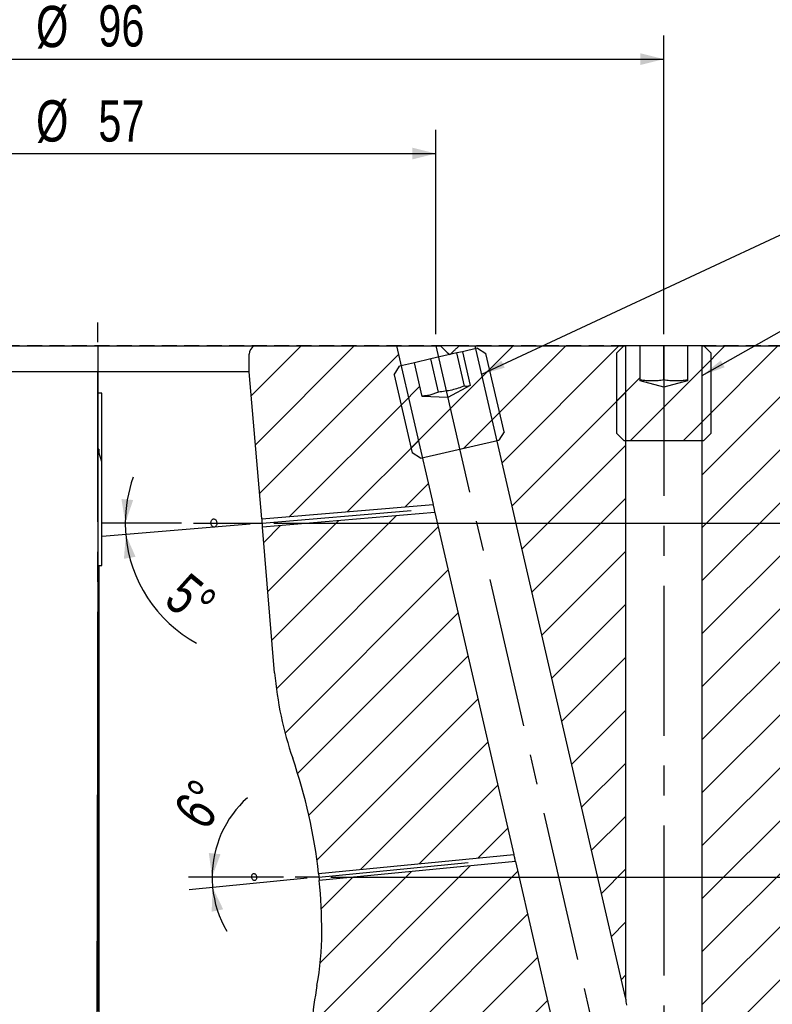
# Model space of a CAD drawing. Header units: millimetres. Extents: x 8 to 862, y 8 to 585.
# Tile 55 of 84: x 348 to 411, y 374 to 457. Entities that reach past the tile are written whole.
import ezdxf

# ---------------------------------------------------------------- set-up
doc = ezdxf.new("R2010")
doc.units = ezdxf.units.MM
doc.linetypes.add('CENTERX2', pattern=[20.319999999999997, 12.7, -2.54, 2.54, -2.54])
doc.linetypes.add('HIDDEN', pattern=[1.905, 1.27, -0.635])
for name, color, linetype in [('CENTERLINE', 4, 'CENTERX2'), ('DIMENSIONS', 2, 'Continuous'), ('HATCH', 3, 'Continuous'), ('HIDDEN', 3, 'HIDDEN'), ('TEXT', 2, 'Continuous')]:
    doc.layers.add(name, color=color, linetype=linetype)
doc.layers.add('OUTLINE', color=7, linetype='Continuous', lineweight=25)
doc.styles.add('SLDTEXTSTYLE0', font='TXT', dxfattribs={"width": 0.75})
doc.dimstyles.new('SLDDIMSTYLE1', dxfattribs={"dimtxt": 3.5, "dimasz": 2, "dimexe": 0, "dimexo": 0.0625, "dimgap": 0.875, "dimtad": 1, "dimdec": 0, "dimrnd": 1e-09, "dimzin": 12, "dimdsep": 46, "dimtxsty": 'SLDTEXTSTYLE0', "dimsah": 1, "dimcen": 0.09, "dimadec": 0, "dimazin": 3, "dimtfac": 1, "dimtdec": 0, "dimtofl": 0, "dimtmove": 0, "dimatfit": 3, "dimfxl": 0, "dimfrac": 2, "dimtolj": 1, "dimtzin": 12, "dimarcsym": 0})
doc.dimstyles.new('SLDDIMSTYLE10', dxfattribs={"dimtxt": 3.5, "dimasz": 2, "dimexe": 0, "dimexo": 0.0625, "dimgap": 0.875, "dimtad": 1, "dimdec": 4, "dimzin": 12, "dimdsep": 46, "dimtxsty": 'SLDTEXTSTYLE0', "dimsah": 1, "dimcen": 0.09, "dimadec": 0, "dimazin": 3, "dimtfac": 1, "dimtdec": 0, "dimtofl": 0, "dimtmove": 0, "dimatfit": 3, "dimfxl": 0, "dimfrac": 2, "dimtolj": 1, "dimtzin": 12, "dimarcsym": 0})
doc.dimstyles.new('SLDDIMSTYLE19', dxfattribs={"dimtxt": 0.18, "dimasz": 2, "dimexe": 0, "dimexo": 0.0625, "dimgap": 0, "dimtad": 0, "dimtih": 1, "dimtoh": 1, "dimdec": 0, "dimrnd": 1e-09, "dimzin": 0, "dimdsep": 46, "dimtxsty": 'Standard', "dimsah": 1, "dimcen": 0.09, "dimadec": 0, "dimazin": 0, "dimtfac": 2, "dimtdec": 0, "dimtofl": 0, "dimtmove": 0, "dimatfit": 3, "dimfxl": 0, "dimfrac": 2, "dimtolj": 1, "dimtzin": 0, "dimarcsym": 0})
doc.dimstyles.new('SLDDIMSTYLE2', dxfattribs={"dimtxt": 3.5, "dimasz": 2, "dimexe": 0, "dimexo": 0.0625, "dimgap": 0.875, "dimtad": 1, "dimrnd": 1e-09, "dimzin": 12, "dimdsep": 46, "dimtxsty": 'SLDTEXTSTYLE0', "dimsah": 1, "dimcen": 0.09, "dimadec": 0, "dimazin": 3, "dimtfac": 1, "dimtofl": 0, "dimtmove": 0, "dimatfit": 3, "dimfxl": 0, "dimfrac": 2, "dimtolj": 1, "dimtzin": 12, "dimarcsym": 0})
doc.dimstyles.new('SLDDIMSTYLE3', dxfattribs={"dimtxt": 3.5, "dimasz": 2, "dimexe": 0, "dimexo": 0.0625, "dimgap": 0.875, "dimtad": 1, "dimrnd": 1e-09, "dimzin": 12, "dimdsep": 46, "dimtxsty": 'SLDTEXTSTYLE0', "dimsah": 1, "dimcen": 0.09, "dimadec": 0, "dimazin": 3, "dimtol": 1, "dimtp": 0.05, "dimtm": 0.05, "dimtfac": 1, "dimtofl": 0, "dimtmove": 0, "dimatfit": 3, "dimfxl": 0, "dimfrac": 2, "dimtolj": 1, "dimarcsym": 0})
doc.dimstyles.new('SLDDIMSTYLE4', dxfattribs={"dimtxt": 3.5, "dimasz": 2, "dimexe": 0, "dimexo": 0.0625, "dimgap": 0.875, "dimtad": 1, "dimrnd": 1e-09, "dimzin": 12, "dimdsep": 46, "dimtxsty": 'SLDTEXTSTYLE0', "dimsah": 1, "dimcen": 0.09, "dimadec": 0, "dimazin": 3, "dimtol": 1, "dimtp": 0.1, "dimtfac": 1, "dimtofl": 0, "dimtmove": 0, "dimatfit": 3, "dimfxl": 0, "dimfrac": 2, "dimtolj": 1, "dimarcsym": 0})
doc.dimstyles.new('SLDDIMSTYLE6', dxfattribs={"dimtxt": 3.5, "dimasz": 2, "dimexe": 0, "dimexo": 0.0625, "dimgap": 0.875, "dimtad": 0, "dimtih": 1, "dimtoh": 1, "dimrnd": 1e-09, "dimzin": 12, "dimdsep": 46, "dimtxsty": 'SLDTEXTSTYLE0', "dimsah": 1, "dimcen": 0.09, "dimadec": 0, "dimazin": 3, "dimtfac": 1, "dimtofl": 0, "dimtmove": 0, "dimatfit": 3, "dimfxl": 0, "dimfrac": 2, "dimtolj": 1, "dimtzin": 12, "dimarcsym": 0})
pattern_1 = [(45, (0, 0), (-2.245064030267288, 2.245064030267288), [])]

# ---------------------------------------------------------------- blocks, each defined once
blk = doc.blocks.new('_D_1')
at = {"layer": 'DIMENSIONS'}
for p, q in [((325.5400538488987, 430.8334182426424), (325.5400538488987, 448.1411615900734)), ((382.8776251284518, 430.8334182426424), (382.8776251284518, 448.1411615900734)), ((325.5400538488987, 446.1411615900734), (382.8776251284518, 446.1411615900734))]:
    blk.add_line(p, q, dxfattribs=at)
for points in [[(325.5400538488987, 446.1411615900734), (327.5400538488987, 445.6411615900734), (327.5400538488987, 446.6411615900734)], [(382.8776251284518, 446.1411615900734), (380.8776251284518, 446.6411615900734), (380.8776251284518, 445.6411615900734)]]:
    blk.add_solid(points, dxfattribs=at)
at = {"layer": 'DIMENSIONS', "char_height": 3.5, "attachment_point": 1, "style": 'SLDTEXTSTYLE0'}
for s, insert in [('%%c', (348.9864570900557, 450.6528986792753)), ('57', (354.2611155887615, 450.6528985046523))]:
    blk.add_mtext(s, dxfattribs=dict(at, insert=insert))
blk = doc.blocks.new('_D_2')
at = {"layer": 'DIMENSIONS'}
for p, q in [((270.2088394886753, 427.8334182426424), (270.2088394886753, 472.1411615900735)), ((438.2088394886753, 427.8334182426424), (438.2088394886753, 472.1411615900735)), ((270.2088394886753, 470.1411615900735), (438.2088394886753, 470.1411615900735))]:
    blk.add_line(p, q, dxfattribs=at)
for points in [[(270.2088394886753, 470.1411615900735), (272.2088394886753, 469.6411615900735), (272.2088394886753, 470.6411615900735)], [(438.2088394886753, 470.1411615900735), (436.2088394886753, 470.6411615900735), (436.2088394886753, 469.6411615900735)]]:
    blk.add_solid(points, dxfattribs=at)
at = {"layer": 'DIMENSIONS', "char_height": 3.5, "attachment_point": 1, "style": 'SLDTEXTSTYLE0'}
for s, insert in [('%%c', (347.6926236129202, 474.6528986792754)), ('168', (352.967282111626, 474.6528985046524))]:
    blk.add_mtext(s, dxfattribs=dict(at, insert=insert))
blk = doc.blocks.new('_D_6')
at = {"layer": 'DIMENSIONS'}
for p, q in [((455.101299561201, 429.8334182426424), (455.101299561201, 414.8334182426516)), ((369.1393484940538, 414.8334182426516), (456.101299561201, 414.8334182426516))]:
    blk.add_line(p, q, dxfattribs=at)
blk.add_solid([(455.101299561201, 414.8334182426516), (455.601299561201, 416.8334182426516), (454.601299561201, 416.8334182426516)], dxfattribs=at)
at = {"layer": 'DIMENSIONS', "insert": (456.101299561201, 416.5670301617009), "char_height": 3.5, "attachment_point": 1, "style": 'SLDTEXTSTYLE0'}
blk.add_mtext('15', dxfattribs=at)
blk = doc.blocks.new('_D_7')
at = {"layer": 'DIMENSIONS'}
for p, q in [((455.101299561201, 414.8334182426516), (455.101299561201, 384.8331870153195)), ((373.9634119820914, 384.8331870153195), (456.101299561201, 384.8331870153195))]:
    blk.add_line(p, q, dxfattribs=at)
blk.add_solid([(455.101299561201, 384.8331870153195), (455.601299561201, 386.8331870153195), (454.601299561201, 386.8331870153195)], dxfattribs=at)
at = {"layer": 'DIMENSIONS', "insert": (456.101299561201, 386.5667989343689), "char_height": 3.5, "attachment_point": 1, "style": 'SLDTEXTSTYLE0'}
blk.add_mtext('45', dxfattribs=at)
blk = doc.blocks.new('_D_8')
at = {"layer": 'DIMENSIONS'}
for p, q in [((455.101299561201, 384.8331870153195), (455.101299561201, 361.8322998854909)), ((377.7575989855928, 361.8322998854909), (456.101299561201, 361.8322998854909))]:
    blk.add_line(p, q, dxfattribs=at)
blk.add_solid([(455.101299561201, 361.8322998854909), (455.601299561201, 363.8322998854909), (454.601299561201, 363.8322998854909)], dxfattribs=at)
at = {"layer": 'DIMENSIONS', "insert": (456.101299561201, 363.5659118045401), "char_height": 3.5, "attachment_point": 1, "style": 'SLDTEXTSTYLE0'}
blk.add_mtext('68', dxfattribs=at)
blk = doc.blocks.new('_D_9')
at = {"layer": 'DIMENSIONS'}
for p, q in [((455.101299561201, 361.8322998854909), (455.101299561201, 339.8334182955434)), ((390.7281471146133, 339.8334182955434), (456.101299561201, 339.8334182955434))]:
    blk.add_line(p, q, dxfattribs=at)
blk.add_solid([(455.101299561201, 339.8334182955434), (455.601299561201, 341.8334182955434), (454.601299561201, 341.8334182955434)], dxfattribs=at)
at = {"layer": 'DIMENSIONS', "insert": (456.101299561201, 341.5670302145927), "char_height": 3.5, "attachment_point": 1, "style": 'SLDTEXTSTYLE0'}
blk.add_mtext('90', dxfattribs=at)
blk = doc.blocks.new('_D_11')
at = {"layer": 'DIMENSIONS'}
for p, q in [((306.2088394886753, 432.8512220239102), (306.2088394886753, 456.1411615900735)), ((402.2088394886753, 430.8334182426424), (402.2088394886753, 456.1411615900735)), ((306.2088394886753, 454.1411615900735), (402.2088394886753, 454.1411615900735))]:
    blk.add_line(p, q, dxfattribs=at)
for points in [[(306.2088394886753, 454.1411615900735), (308.2088394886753, 453.6411615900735), (308.2088394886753, 454.6411615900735)], [(402.2088394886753, 454.1411615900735), (400.2088394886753, 454.6411615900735), (400.2088394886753, 453.6411615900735)]]:
    blk.add_solid(points, dxfattribs=at)
at = {"layer": 'DIMENSIONS', "char_height": 3.5, "attachment_point": 1, "style": 'SLDTEXTSTYLE0'}
for s, insert in [('%%c', (348.9835093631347, 458.6528986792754)), ('96', (354.2619467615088, 458.7063708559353))]:
    blk.add_mtext(s, dxfattribs=dict(at, insert=insert))
blk = doc.blocks.new('_D_15')
at = {"layer": 'DIMENSIONS'}
for p, q in [((369.9465522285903, 384.8331870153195), (361.9051818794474, 384.8331870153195)), ((371.9681171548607, 384.7362942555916), (361.9572127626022, 383.7617245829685))]:
    blk.add_line(p, q, dxfattribs=at)
for radius, start, end in [(9.058230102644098, 132.0667378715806, 180), (9.05823010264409, 180, 185.5602696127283), (9.05823010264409, 185.5602696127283, 210.3128815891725)]:
    blk.add_arc((372.9634119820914, 384.8331870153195), radius, start, end, dxfattribs=at)
for points in [[(363.9051818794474, 384.8331870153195), (364.619113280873, 386.7671730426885), (363.6250102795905, 386.8756129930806)], [(363.9478024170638, 383.9555101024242), (363.8668453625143, 381.8955474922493), (364.8457638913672, 382.0997985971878)]]:
    blk.add_solid(points, dxfattribs=at)
at = {"layer": 'DIMENSIONS', "insert": (360.4809227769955, 390.6027863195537), "char_height": 3.5, "attachment_point": 1, "rotation": 55.875532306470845, "style": 'SLDTEXTSTYLE0'}
blk.add_mtext('6°', dxfattribs=at)
blk = doc.blocks.new('_D_19')
at = {"layer": 'DIMENSIONS'}
for p, q in [((361.3225732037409, 414.8334182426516), (354.5445751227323, 414.8334182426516)), ((367.1428840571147, 414.7494026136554), (354.5926403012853, 413.6912448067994))]:
    blk.add_line(p, q, dxfattribs=at)
for radius, start, end in [(11.59477337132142, 160.4985361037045, 180), (11.59477337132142, 180, 184.8194220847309), (11.59477337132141, 184.8194220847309, 241.4122671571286)]:
    blk.add_arc((368.1393484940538, 414.8334182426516), radius, start, end, dxfattribs=at)
for points in [[(356.5445751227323, 414.8334182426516), (357.2133558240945, 416.7834778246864), (356.2170006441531, 416.8687793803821)], [(356.5855691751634, 413.8592760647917), (356.4301550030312, 411.8035896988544), (357.4158208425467, 411.9722990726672)]]:
    blk.add_solid(points, dxfattribs=at)
at = {"layer": 'DIMENSIONS', "insert": (361.9190750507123, 410.7794804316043), "char_height": 3.5, "attachment_point": 1, "rotation": 320.5428242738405, "style": 'SLDTEXTSTYLE0'}
blk.add_mtext('5°', dxfattribs=at)
blk = doc.blocks.new('_D_29')
at = {"layer": 'DIMENSIONS'}
for p, q in [((289.2588394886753, 411.8334182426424), (289.2588394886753, 464.1411615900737)), ((419.1588394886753, 411.8334182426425), (419.1588394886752, 464.1411615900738)), ((289.2588394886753, 462.1411615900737), (419.1588394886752, 462.1411615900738))]:
    blk.add_line(p, q, dxfattribs=at)
for points in [[(289.2588394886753, 462.1411615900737), (291.2588394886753, 461.6411615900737), (291.2588394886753, 462.6411615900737)], [(419.1588394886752, 462.1411615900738), (417.1588394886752, 462.6411615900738), (417.1588394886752, 461.6411615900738)]]:
    blk.add_solid(points, dxfattribs=at)
at = {"layer": 'DIMENSIONS', "attachment_point": 1, "style": 'SLDTEXTSTYLE0'}
for s, insert, char_height in [('+', (358.8849366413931, 469.6086504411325), 2.5), ('0,10', (360.9027941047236, 469.6086504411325), 2.5), ('%%c', (341.0535589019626, 466.6528986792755), 3.5), ('129,9', (346.3282174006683, 466.6528985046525), 3.5), ('0', (360.9027941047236, 465.6408944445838), 2.5)]:
    blk.add_mtext(s, dxfattribs=dict(at, insert=insert, char_height=char_height))
blk = doc.blocks.new('_D_30')
at = {"layer": 'DIMENSIONS'}
for p, q in [((435.5891853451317, 429.8334182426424), (473.7013892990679, 429.8334182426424)), ((471.7013892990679, 429.8334182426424), (471.7013892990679, 203.5372576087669)), ((389.2276632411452, 203.5372576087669), (473.7013892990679, 203.5372576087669))]:
    blk.add_line(p, q, dxfattribs=at)
for points in [[(471.7013892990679, 429.8334182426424), (471.2013892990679, 427.8334182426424), (472.2013892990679, 427.8334182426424)], [(471.7013892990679, 203.5372576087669), (472.2013892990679, 205.5372576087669), (471.2013892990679, 205.5372576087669)]]:
    blk.add_solid(points, dxfattribs=at)
at = {"layer": 'DIMENSIONS', "attachment_point": 1, "rotation": 90.00000000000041, "style": 'SLDTEXTSTYLE0'}
for s, insert, char_height in [('±0,05', (468.2016564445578, 319.1893631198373), 2.5), ('226,3', (467.1896523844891, 306.2614835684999), 3.5)]:
    blk.add_mtext(s, dxfattribs=dict(at, insert=insert, char_height=char_height))

msp = doc.modelspace()

# ---------------------------------------------------------------- hatches: boundary and pattern name
at = {"layer": 'HATCH'}
h = msp.add_hatch(dxfattribs=at)
h.set_pattern_fill('ANSI31', color=256, angle=2.8e-322, style=0)
h.set_pattern_definition(pattern_1)
edge = h.paths.add_edge_path(flags=0)
edge.add_line((367.0588394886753, 429.1432636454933), (367.0588394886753, 427.6487576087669))
edge.add_line((367.0588394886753, 427.6487576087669), (368.109943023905, 415.1821807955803))
edge.add_line((368.109943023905, 415.1821807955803), (382.6417741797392, 416.4074136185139))
edge.add_line((382.6417741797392, 416.4074136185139), (379.5421367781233, 429.8334182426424))
edge.add_line((379.5421367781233, 429.8334182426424), (367.454257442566, 429.8334182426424))
edge.add_arc((367.8588394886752, 429.1432636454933), 0.8000000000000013, 120.3796611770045, 180)
h = msp.add_hatch(dxfattribs=at)
h.set_pattern_fill('ANSI31', color=256, angle=2.8e-322, style=0)
h.set_pattern_definition(pattern_1)
h.paths.add_polyline_path([(386.2131134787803, 429.8334182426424), (398.9588394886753, 374.6256135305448), (398.9588394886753, 429.8334182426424)], flags=0)
h = msp.add_hatch(dxfattribs=at)
h.set_pattern_fill('ANSI31', color=256, style=0)
h.set_pattern_definition(pattern_1)
h.paths.add_polyline_path([(406.2088394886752, 422.4334182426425), (406.208839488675, 429.2334182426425), (405.6088394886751, 429.8334182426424), (404.2088394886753, 429.8334182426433), (404.2088394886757, 426.869316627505), (402.2088394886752, 426.3334182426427), (400.2088394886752, 426.8693166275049), (400.2088394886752, 429.8334182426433), (398.8088394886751, 429.8334182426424), (398.2088394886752, 429.2334182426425), (398.2088394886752, 422.4334182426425), (398.8088394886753, 421.8334182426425), (405.6088394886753, 421.8334182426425)], flags=0)
h = msp.add_hatch(dxfattribs=at)
h.set_pattern_fill('ANSI31', color=256, angle=2.8e-322, style=0)
h.set_pattern_definition(pattern_1)
edge = h.paths.add_edge_path(flags=0)
edge.add_arc((427.2088394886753, 176.0872576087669), 3, 270.0000000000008, 360.0000000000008)
edge.add_line((430.2088394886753, 176.0872576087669), (430.2088394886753, 204.6334182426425))
edge.add_line((430.2088394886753, 204.6334182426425), (424.3588394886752, 204.6334182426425))
edge.add_line((424.3588394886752, 204.6334182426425), (424.3588394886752, 271.7334182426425))
edge.add_line((424.3588394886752, 271.7334182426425), (411.3588394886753, 271.7334182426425))
edge.add_line((411.3588394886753, 271.7334182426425), (409.3159133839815, 275.1334182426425))
edge.add_line((409.3159133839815, 275.1334182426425), (411.3588394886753, 278.5334182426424))
edge.add_line((411.3588394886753, 278.5334182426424), (424.3588394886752, 278.5334182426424))
edge.add_line((424.3588394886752, 278.5334182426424), (424.3588394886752, 284.7334182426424))
edge.add_line((424.3588394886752, 284.7334182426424), (430.2088394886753, 284.7334182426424))
edge.add_line((430.2088394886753, 284.7334182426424), (430.2088394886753, 333.8407775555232))
edge.add_arc((427.2088394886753, 333.8407775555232), 3, 0, 45)
edge.add_line((429.3301598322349, 335.9620978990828), (419.1588394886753, 346.1334182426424))
edge.add_line((419.1588394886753, 346.1334182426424), (419.1588394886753, 410.8334182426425))
edge.add_line((419.1588394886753, 410.8334182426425), (419.1588394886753, 429.8334182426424))
edge.add_line((419.1588394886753, 429.8334182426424), (405.4588394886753, 429.8334182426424))
edge.add_line((405.4588394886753, 429.8334182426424), (405.4588394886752, 173.0872576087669))
edge.add_line((405.4588394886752, 173.0872576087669), (427.2088394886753, 173.0872576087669))
h = msp.add_hatch(dxfattribs=at)
h.set_pattern_fill('ANSI31', color=256, style=0)
h.set_pattern_definition(pattern_1)
h.paths.add_polyline_path([(388.6590986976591, 422.572750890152), (387.1294315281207, 429.1984673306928), (386.4098388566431, 429.6481187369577), (385.1273979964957, 429.3520439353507), (385.7891231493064, 426.4857974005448), (383.8843093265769, 425.4729899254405), (381.7282884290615, 425.5482798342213), (381.0665632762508, 428.4145263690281), (379.7841224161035, 428.1184515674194), (379.3344710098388, 427.3988588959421), (380.8641381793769, 420.7731424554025), (381.5837308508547, 420.3234910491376), (388.2094472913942, 421.8531582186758)], flags=0)
h = msp.add_hatch(dxfattribs=at)
h.set_pattern_fill('ANSI31', color=256, angle=2.8e-322, style=0)
h.set_pattern_definition(pattern_1)
edge = h.paths.add_edge_path(flags=0)
edge.add_line((382.8008586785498, 415.718342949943), (368.1687539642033, 414.4846556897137))
edge.add_line((368.1687539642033, 414.4846556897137), (369.2088394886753, 402.1487576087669))
edge.add_arc((399.1027725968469, 404.6692264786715), 30, 184.8194220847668, 199.0124906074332)
edge.add_arc((327.9405602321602, 380.1487576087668), 45.26827925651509, 6.319708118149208, 19.0124906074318, ccw=False)
edge.add_line((372.9337509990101, 385.1317177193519), (389.4902273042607, 386.7435041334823))
edge.add_line((389.4902273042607, 386.7435041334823), (382.8008586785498, 415.718342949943))
h = msp.add_hatch(dxfattribs=at)
h.set_pattern_fill('ANSI31', color=256, angle=2.8e-322, style=0)
h.set_pattern_definition(pattern_1)
edge = h.paths.add_edge_path(flags=0)
edge.add_line((389.6263438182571, 386.1539187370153), (372.9958444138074, 384.5349261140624))
edge.add_arc((327.9405602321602, 380.1487576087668), 45.26827925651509, -7.958078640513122e-13, 5.560269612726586, ccw=False)
edge.add_arc((348.2088394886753, 380.1487576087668), 25, 349.6111421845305, 360, ccw=False)
edge.add_arc((408.208839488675, 369.1487576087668), 35.99999999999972, 169.6111421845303, 180)
edge.add_spline(control_points=[(372.2088394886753, 369.1487576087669), (372.2088394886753, 368.370397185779), (372.4371779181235, 366.8735988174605), (373.19323059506, 365.1877532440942), (373.9486574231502, 364.1374758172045), (374.7845002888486, 363.2214990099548), (375.4052477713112, 362.7266575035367), (376.0861615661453, 362.2884356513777), (376.2879761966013, 362.1550898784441), (376.4852291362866, 362.021455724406)], knot_values=[0, 0, 0, 0, 0.037975, 0.07595, 0.1007333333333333, 0.113925, 0.1519, 0.1519, 0.1684661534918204, 0.1684661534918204, 0.1684661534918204, 0.1684661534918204], weights=[1, 1, 1, 1, 1, 1, 1, 1, 1, 1], degree=3, periodic=0)
edge.add_line((376.4852291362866, 362.021455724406), (392.8447621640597, 371.4666365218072))
edge.add_line((392.8447621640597, 371.4666365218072), (393.1320490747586, 370.969040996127))
edge.add_line((393.1320490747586, 370.969040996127), (389.6263438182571, 386.1539187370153))

# ---------------------------------------------------------------- linework, layer by layer
at = {"layer": 'CENTERLINE'}
for p, q in [((354.2088394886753, 171.0872576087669), (354.2088394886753, 431.8334182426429)), ((382.8776251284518, 429.8334182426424), (402.2088394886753, 346.1007296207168)), ((402.2088394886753, 429.8334182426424), (402.2088394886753, 170.0739131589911)), ((368.1393484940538, 414.8334182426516), (381.5724756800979, 415.9660152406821)), ((362.3225732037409, 414.8334182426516), (368.1393484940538, 414.8334182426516)), ((372.9634119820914, 384.8331870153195), (387.9611024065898, 386.2932243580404)), ((372.9634119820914, 384.8331870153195), (370.9465522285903, 384.8331870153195))]:
    msp.add_line(p, q, dxfattribs=at)
at = {"layer": 'HIDDEN'}
msp.add_line((435.2088394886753, 429.8334182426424), (273.2088394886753, 429.8334182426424), dxfattribs=at)
msp.add_line((435.2088394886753, 429.8334182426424), (273.2088394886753, 429.8334182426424), dxfattribs=at)
at = {"layer": 'OUTLINE'}
for p, q in [((340.9634217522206, 429.8334214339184), (354.2088394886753, 429.8334214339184)), ((354.2088394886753, 429.8334214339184), (354.2088394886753, 429.1432592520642)), ((354.2088394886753, 429.8334214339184), (367.454257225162, 429.8334214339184)), ((367.454257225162, 429.8334214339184), (379.5421359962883, 429.8334214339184)), ((379.5421359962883, 429.8334214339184), (382.6417749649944, 416.4074155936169)), ((379.5421359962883, 429.8334214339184), (383.2803716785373, 429.8334214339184)), ((384.8467444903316, 429.8334214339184), (383.2876527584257, 429.8334214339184)), ((384.8467444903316, 429.8334214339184), (386.2131139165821, 429.8334214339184)), ((398.9588407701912, 374.6256101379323), (386.2131139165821, 429.8334214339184)), ((386.2131139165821, 429.8334214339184), (398.9588407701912, 429.8334214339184)), ((398.2088392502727, 429.233411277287), (398.8088382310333, 429.8334214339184)), ((400.2088395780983, 429.8334214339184), (398.8088382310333, 429.8334214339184)), ((398.9588407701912, 429.8334214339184), (398.9588407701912, 374.6256101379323)), ((400.2088395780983, 426.8693122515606), (400.2088395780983, 429.8334214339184)), ((402.2088399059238, 429.8334214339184), (400.2088395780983, 429.8334214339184)), ((402.2088399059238, 426.9522223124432), (402.2088399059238, 429.8334214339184)), ((404.2088402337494, 429.8334214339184), (402.2088399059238, 429.8334214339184)), ((404.2088402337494, 429.8334214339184), (404.2088402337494, 426.8693122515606)), ((405.608837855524, 429.8334214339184), (404.2088402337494, 429.8334214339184)), ((405.4588390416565, 173.0872559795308), (405.4588390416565, 429.8334214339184)), ((405.4588390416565, 429.8334214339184), (419.1588362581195, 429.8334214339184)), ((405.608837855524, 429.8334214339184), (406.2088405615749, 429.233411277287)), ((354.2088394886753, 429.1432592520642), (354.2088394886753, 427.6487621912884)), ((367.0588390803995, 427.6487621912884), (367.0588390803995, 429.1432592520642)), ((384.6514256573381, 429.2421582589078), (382.4651738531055, 428.7374261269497)), ((385.127398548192, 429.3520394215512), (384.6514256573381, 429.2421582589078)), ((385.2995535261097, 426.4348092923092), (384.6514256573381, 429.2421582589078)), ((386.4098390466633, 429.6481254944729), (385.127398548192, 429.3520394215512)), ((385.127398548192, 429.3520394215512), (385.7891237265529, 426.4858010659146)), ((386.4098390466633, 429.6481254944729), (387.1294310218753, 429.1984680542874)), ((388.6590985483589, 422.5727561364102), (387.1294310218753, 429.1984680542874)), ((398.2088392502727, 429.233411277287), (398.2088392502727, 422.4334153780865)), ((406.2088405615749, 422.4334153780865), (406.2088405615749, 429.233411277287)), ((379.3344715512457, 427.3988548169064), (379.7841215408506, 428.1184467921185)), ((381.066563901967, 428.4145328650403), (379.7841215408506, 428.1184467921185)), ((382.4651738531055, 428.7374261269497), (381.066563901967, 428.4145328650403)), ((381.728289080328, 425.5482796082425), (381.066563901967, 428.4145328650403)), ((383.1133035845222, 425.93006225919), (382.4651738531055, 428.7374261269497)), ((354.2088394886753, 427.6487621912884), (341.3588398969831, 427.6487621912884)), ((354.2088394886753, 427.6487621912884), (354.2088394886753, 425.8334133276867)), ((367.0588390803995, 427.6487621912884), (354.2088394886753, 427.6487621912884)), ((354.2088394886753, 427.6487621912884), (354.2088394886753, 404.833415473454)), ((368.1099427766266, 415.182182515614), (367.0588390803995, 427.6487621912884)), ((379.3344715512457, 427.3988548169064), (380.8641390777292, 420.7731428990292)), ((385.7891237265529, 426.4858010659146), (383.8843101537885, 425.47298404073)), ((402.2088399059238, 426.3334217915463), (400.2088395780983, 426.8693122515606)), ((404.2088402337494, 426.8693122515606), (402.2088399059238, 426.3334217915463)), ((354.5438394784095, 425.8334133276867), (354.2088394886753, 425.8334133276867)), ((354.5438394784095, 411.243418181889), (354.5438394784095, 425.8334133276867)), ((383.8843101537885, 425.47298404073), (381.728289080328, 425.5482796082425)), ((388.6590985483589, 422.5727561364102), (388.2094485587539, 421.8531641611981)), ((398.8088382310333, 421.8334201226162), (398.2088392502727, 422.4334153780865)), ((406.2088405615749, 422.4334153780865), (405.608837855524, 421.8334201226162)), ((381.5837310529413, 420.3234854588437), (388.2094485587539, 421.8531641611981)), ((398.8088382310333, 421.8334201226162), (405.608837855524, 421.8334201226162)), ((354.3088394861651, 421.0854712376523), (354.2088394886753, 421.0854712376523)), ((354.2484241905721, 420.8334180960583), (354.2878689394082, 420.8334180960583)), ((354.5438394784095, 420.0170579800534), (354.2878689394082, 420.8334180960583)), ((354.2878689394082, 420.8334180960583), (354.3088394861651, 420.8334180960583)), ((354.3088394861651, 421.0854712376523), (354.3088394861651, 420.8334180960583)), ((381.5837310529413, 420.3234854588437), (380.8641390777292, 420.7731428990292)), ((368.1099427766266, 415.182182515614), (382.6417749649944, 416.4074155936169)), ((382.8008578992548, 415.7183411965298), (368.1687539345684, 414.48465916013)), ((382.8008578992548, 415.7183411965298), (389.4902257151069, 386.7435026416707)), ((369.2088391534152, 402.148755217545), (368.1687539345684, 414.48465916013)), ((354.3088394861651, 411.243418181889), (354.3088394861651, 402.148755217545)), ((354.3088394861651, 411.243418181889), (354.5438394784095, 411.243418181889)), ((354.2088394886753, 404.833415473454), (354.201302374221, 402.148755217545)), ((354.2088394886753, 403.1569454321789), (354.2088394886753, 404.833415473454)), ((354.2088394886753, 398.8052922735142), (354.2088394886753, 403.1569454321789)), ((354.2088394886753, 380.1487553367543), (354.2088394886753, 398.8052922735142)), ((372.9337504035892, 385.1317185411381), (389.4902257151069, 386.7435026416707)), ((389.6263440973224, 386.1539158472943), (372.995843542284, 384.5349270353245)), ((389.6263440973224, 386.1539158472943), (393.1320508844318, 370.9690439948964)), ((354.2088394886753, 373.4766263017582), (354.2088394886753, 380.1487553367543))]:
    msp.add_line(p, q, dxfattribs=at)
at = {"layer": 'OUTLINE', "flags": 128}
msp.add_lwpolyline([(398.9588407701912, 374.6256101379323), (398.9599732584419, 374.615671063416), (398.9633707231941, 374.5858538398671), (398.9690294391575, 374.5361733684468), (398.976949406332, 374.4666743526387), (398.9871194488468, 374.3773940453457), (398.9995358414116, 374.2684069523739), (399.0141911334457, 374.1397875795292), (399.0310741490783, 373.9916178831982)], dxfattribs=at)
at = {"layer": 'OUTLINE'}
for centre, radius, start, end in [((367.8588394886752, 429.1432636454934), 0.8000000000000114, 120.3796611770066, 179.9999999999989), ((399.1027725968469, 404.6692264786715), 29.99999999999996, 184.8194220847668, 199.0124906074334), ((327.9405602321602, 380.1487576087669), 45.26827925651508, 6.319708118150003, 19.01249060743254), ((327.9405602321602, 380.1487576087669), 45.26827925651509, 0, 5.560269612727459), ((348.2088394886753, 380.1487576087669), 25.00000000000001, 349.6111421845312, 0), ((408.208839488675, 369.1487576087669), 35.99999999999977, 169.6111421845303, 180)]:
    msp.add_arc(centre, radius, start, end, dxfattribs=at)
msp.add_ellipse((365.4049919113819, 420.8334182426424), major_axis=(11.19591821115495, -0.271377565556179), ratio=0.2668562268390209, start_param=3.148060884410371, end_param=3.232175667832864, dxfattribs=at)
for points, knots in [([(383.2803716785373, 429.8334214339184), (383.4084097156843, 429.7076843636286), (383.659423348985, 429.4611816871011), (383.9094584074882, 429.2181849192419), (384.0319545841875, 429.0991369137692)], [0, 0, 0, 0, 0.5100839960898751, 1, 1, 1, 1]), ([(384.0750934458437, 429.1091057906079), (384.1347597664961, 429.1659851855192), (384.2631216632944, 429.2883514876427), (384.4567399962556, 429.4707394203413), (384.655929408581, 429.6569550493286), (384.7831405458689, 429.7746003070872), (384.8467444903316, 429.8334214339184)], [0, 0, 0, 0, 0.2218803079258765, 0.477337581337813, 0.7386754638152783, 1, 1, 1, 1]), ([(385.2995535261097, 426.4348092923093), (385.1248245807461, 426.3712385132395), (384.7754249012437, 426.2441181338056), (384.2337268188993, 426.0962476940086), (383.6786981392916, 425.9897618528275), (383.3017901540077, 425.9499644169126), (383.1133035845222, 425.93006225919)], [0, 0, 0, 0, 0.2476459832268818, 0.4952094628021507, 0.7475611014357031, 1, 1, 1, 1]), ([(385.7891237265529, 426.4858010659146), (385.7515991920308, 426.4682713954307), (385.6765523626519, 426.4332131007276), (385.5563077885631, 426.4105927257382), (385.4307150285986, 426.4101081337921), (385.3432764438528, 426.4265751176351), (385.2995535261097, 426.4348092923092)], [0, 0, 0, 0, 0.2485284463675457, 0.497042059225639, 0.7485001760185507, 1, 1, 1, 1]), ([(402.2088399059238, 426.9522223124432), (402.0443383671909, 426.92958287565), (401.7153901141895, 426.8843115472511), (401.2152651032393, 426.8621069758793), (400.7118637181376, 426.8831963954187), (400.3765336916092, 426.9292110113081), (400.2088395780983, 426.9522223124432)], [0, 0, 0, 0, 0.2476462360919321, 0.4952099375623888, 0.7475611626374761, 1, 1, 1, 1]), ([(404.2088402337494, 426.9522223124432), (404.044338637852, 426.9295828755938), (403.7153901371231, 426.8843115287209), (403.2152659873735, 426.8621069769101), (402.7118637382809, 426.8831964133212), (402.376533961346, 426.9292110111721), (402.2088399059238, 426.9522223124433)], [0, 0, 0, 0, 0.2476462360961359, 0.4952101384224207, 0.747561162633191, 1, 1, 1, 1]), ([(383.1133035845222, 425.93006225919), (383.0562944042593, 425.9053613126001), (382.8909567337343, 425.8337237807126), (382.6113382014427, 425.7338186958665), (382.2693088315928, 425.645748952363), (381.9712977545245, 425.5973156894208), (381.7860374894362, 425.5864602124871), (381.7203616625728, 425.5826118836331)], [0, 0, 0, 0, 0.1283637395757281, 0.3722797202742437, 0.6161528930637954, 0.8639239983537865, 1, 1, 1, 1]), ([(382.8008578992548, 415.7183411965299), (382.8006590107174, 415.7200167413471), (382.8001569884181, 415.7242460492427), (382.7950387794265, 415.7657619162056), (382.7837887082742, 415.8439710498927), (382.7658623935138, 415.947100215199), (382.7415255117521, 416.0626228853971), (382.7126336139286, 416.1782761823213), (382.6828514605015, 416.2818455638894), (382.6577984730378, 416.3604301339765), (382.6437515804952, 416.4016711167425), (382.6423287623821, 416.4058061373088), (382.6417749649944, 416.4074155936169)], [0, 0, 0, 0, 0.06997704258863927, 0.17663177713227, 0.2832214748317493, 0.3896723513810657, 0.4962240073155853, 0.6036890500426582, 0.7127065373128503, 0.8225254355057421, 0.9309223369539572, 1, 1, 1, 1]), ([(364.2349060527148, 414.5686793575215), (364.2521845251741, 414.5971141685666), (364.2867416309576, 414.6539840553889), (364.3076412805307, 414.7675160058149), (364.3023021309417, 414.886365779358), (364.2695256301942, 414.9998473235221), (364.2132799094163, 415.094442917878), (364.1394138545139, 415.1596391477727), (364.0559607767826, 415.1879863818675), (363.9721692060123, 415.1762747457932), (363.8975530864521, 415.1258506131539), (363.8407810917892, 415.04242821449), (363.8086165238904, 414.9354287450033), (363.8049863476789, 414.8169617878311), (363.830372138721, 414.7004118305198), (363.881762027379, 414.5988717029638), (363.9530302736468, 414.5237698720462), (364.0359101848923, 414.4834190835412), (364.1204019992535, 414.4828396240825), (364.1888131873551, 414.5155432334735), (364.2220742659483, 414.5538867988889), (364.2349060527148, 414.5686793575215)], [0, 0, 0, 0, 0.0536914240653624, 0.1073833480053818, 0.1610617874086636, 0.2147327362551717, 0.2684121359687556, 0.3221049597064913, 0.3757960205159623, 0.4294720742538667, 0.4831430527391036, 0.536826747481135, 0.5905196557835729, 0.6442068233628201, 0.6978785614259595, 0.7515546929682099, 0.8052440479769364, 0.8589372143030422, 0.912617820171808, 0.9662888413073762, 1, 1, 1, 1]), ([(368.1099427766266, 415.182182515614), (368.1100355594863, 415.1806077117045), (368.1102747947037, 415.1765471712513), (368.112708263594, 415.1359067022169), (368.1177600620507, 415.0576599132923), (368.1251917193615, 414.9535282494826), (368.1345579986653, 414.8360312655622), (368.1449822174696, 414.7182902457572), (368.1538825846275, 414.6264468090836), (368.1614321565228, 414.5525905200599), (368.1670358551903, 414.500244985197), (368.168725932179, 414.4849163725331), (368.1687525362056, 414.484672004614), (368.1687539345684, 414.48465916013)], [0, 0, 0, 0, 0.06798279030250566, 0.1752896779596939, 0.2826176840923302, 0.3899710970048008, 0.4973154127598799, 0.6046278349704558, 0.7119392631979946, 0.7793766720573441, 0.8867105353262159, 0.9940452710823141, 1, 1, 1, 1]), ([(354.201302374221, 402.148755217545), (354.2001776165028, 401.7409892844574), (354.1979276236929, 400.9252843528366), (354.1946279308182, 399.7092481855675), (354.1913718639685, 398.4948819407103), (354.1881728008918, 397.2852377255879), (354.1850268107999, 396.0809237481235), (354.1829975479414, 395.2909142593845), (354.181983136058, 394.8959949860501)], [0, 0, 0, 0, 0.1653600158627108, 0.3307902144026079, 0.496150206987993, 0.6640757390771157, 0.832074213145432, 1, 1, 1, 1]), ([(354.3088394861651, 402.148755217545), (354.3088394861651, 401.8930775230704), (354.3088394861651, 401.3817227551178), (354.3088394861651, 400.616625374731), (354.3088394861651, 399.8534087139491), (354.3088394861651, 398.9905046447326), (354.3088394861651, 398.0308742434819), (354.3088394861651, 396.9766512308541), (354.3088394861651, 395.9297544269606), (354.3088394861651, 395.2405820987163), (354.3088394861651, 394.8959949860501)], [0, 0, 0, 0, 0.1036467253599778, 0.2072931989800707, 0.3112154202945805, 0.4151368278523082, 0.5609682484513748, 0.706799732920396, 0.8533994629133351, 0.9999999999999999, 0.9999999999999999, 0.9999999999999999, 0.9999999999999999]), ([(354.181983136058, 394.8959949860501), (354.1807244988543, 394.401708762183), (354.178206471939, 393.4128407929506), (354.1744588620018, 391.9088535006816), (354.1707409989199, 390.3921379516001), (354.1670373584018, 388.8531143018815), (354.1633542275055, 387.2934246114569), (354.1596974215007, 385.7144097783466), (354.1560966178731, 384.1285212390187), (354.1528549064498, 382.6708042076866), (354.1499543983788, 381.3438314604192), (354.1482479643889, 380.5472070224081), (354.1473944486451, 380.1487553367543)], [0, 0, 0, 0, 0.1040533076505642, 0.2081688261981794, 0.3122845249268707, 0.4163379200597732, 0.522445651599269, 0.628618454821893, 0.7347917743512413, 0.8408991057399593, 0.9204216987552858, 0.9999999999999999, 0.9999999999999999, 0.9999999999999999, 0.9999999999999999]), ([(354.3088394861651, 394.8959949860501), (354.3088394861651, 394.6087183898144), (354.3088394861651, 394.0340465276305), (354.3088394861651, 392.9349723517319), (354.3088394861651, 391.5948980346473), (354.3088394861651, 390.0076868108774), (354.3088394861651, 388.4077481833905), (354.3088394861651, 386.7858177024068), (354.3088394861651, 385.1433732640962), (354.3088394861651, 383.4821402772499), (354.3088394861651, 381.816394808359), (354.3088394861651, 380.7045083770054), (354.3088394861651, 380.1487553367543)], [0, 0, 0, 0, 0.06056461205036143, 0.1211542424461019, 0.229800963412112, 0.3385177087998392, 0.4472350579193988, 0.5558816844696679, 0.6668736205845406, 0.7779404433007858, 0.8890082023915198, 0.9999999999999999, 0.9999999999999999, 0.9999999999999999, 0.9999999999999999]), ([(389.6263440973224, 386.1539158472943), (389.6259078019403, 386.1571996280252), (389.6250351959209, 386.1637673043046), (389.6177226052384, 386.2149072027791), (389.6053800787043, 386.2899548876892), (389.5874398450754, 386.383230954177), (389.5648691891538, 386.483474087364), (389.5398650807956, 386.5800887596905), (389.5160149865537, 386.6624466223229), (389.4978467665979, 386.7202968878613), (389.4907718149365, 386.7418399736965), (389.4903286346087, 386.7431892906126), (389.4902257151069, 386.7435026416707)], [0, 0, 0, 0, 0.1067613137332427, 0.2135263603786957, 0.3202329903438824, 0.4268859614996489, 0.5338655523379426, 0.6418399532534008, 0.7509560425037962, 0.8601044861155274, 0.9675121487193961, 1, 1, 1, 1]), ([(367.592228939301, 384.5715689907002), (367.6105212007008, 384.590568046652), (367.6471052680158, 384.6285656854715), (367.6784310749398, 384.7165380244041), (367.6874599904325, 384.8155708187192), (367.6719657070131, 384.9171886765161), (367.6340142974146, 385.0092121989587), (367.5776957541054, 385.081437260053), (367.5092825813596, 385.1256680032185), (367.4363801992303, 385.1369127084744), (367.3671898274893, 385.1139077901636), (367.3095637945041, 385.059229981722), (367.2700962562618, 384.9790845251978), (367.253354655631, 384.8825069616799), (367.2612862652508, 384.7804044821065), (367.2930113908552, 384.6842738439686), (367.34484897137, 384.6049751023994), (367.4109360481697, 384.5513051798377), (367.48341480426, 384.529816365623), (367.5462103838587, 384.5395710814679), (367.5794368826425, 384.5626743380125), (367.592228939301, 384.5715689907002)], [0, 0, 0, 0, 0.05369304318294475, 0.1073847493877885, 0.1610743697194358, 0.2147667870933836, 0.2684559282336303, 0.3221400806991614, 0.3758275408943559, 0.4295151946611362, 0.4832027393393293, 0.5368911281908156, 0.5905791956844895, 0.644264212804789, 0.6979519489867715, 0.7516383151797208, 0.8053307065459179, 0.8590223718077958, 0.9127115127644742, 0.9663943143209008, 1, 1, 1, 1]), ([(372.9337504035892, 385.1317185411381), (372.9338719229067, 385.1304394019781), (372.9341903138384, 385.1270879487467), (372.9374221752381, 385.0930288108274), (372.943850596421, 385.0265340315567), (372.9526537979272, 384.9377611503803), (372.9629237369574, 384.837352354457), (372.9735706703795, 384.7364986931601), (372.9821355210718, 384.6576905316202), (372.989167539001, 384.5941457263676), (372.9942550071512, 384.5489124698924), (372.9958133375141, 384.5352333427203), (372.9958416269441, 384.534946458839), (372.995843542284, 384.5349270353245)], [0, 0, 0, 0, 0.06625598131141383, 0.1735962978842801, 0.2809366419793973, 0.388277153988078, 0.4956131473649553, 0.6029517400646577, 0.7102926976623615, 0.7775317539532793, 0.8848666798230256, 0.9922048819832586, 1, 1, 1, 1]), ([(354.1473944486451, 380.1487553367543), (354.1465958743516, 379.7725529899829), (354.1449987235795, 379.0201472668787), (354.1426489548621, 377.8908971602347), (354.1403327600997, 376.7625191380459), (354.1388286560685, 376.0145455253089), (354.1380766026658, 375.6405580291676)], [0, 0, 0, 0, 0.2489702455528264, 0.4979411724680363, 0.7489701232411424, 1, 1, 1, 1]), ([(354.3088394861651, 380.1487553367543), (354.3088394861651, 379.8689722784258), (354.3088394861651, 379.3094063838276), (354.3088394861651, 378.4697071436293), (354.3088394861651, 377.6307501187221), (354.3088394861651, 376.6854244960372), (354.3088394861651, 376.0244255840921), (354.3088394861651, 375.6405580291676)], [0, 0, 0, 0, 0.1851675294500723, 0.3703349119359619, 0.5563428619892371, 0.7423511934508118, 1, 1, 1, 1]), ([(354.1380766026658, 375.6405580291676), (354.1373676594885, 375.2847929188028), (354.1359496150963, 374.5731833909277), (354.1338518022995, 373.4993222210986), (354.1317723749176, 372.4189760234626), (354.1297167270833, 371.3325438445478), (354.1276833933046, 370.2411572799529), (354.1263557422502, 369.5128620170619), (354.1256919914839, 369.1487553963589)], [0, 0, 0, 0, 0.1659677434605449, 0.3319724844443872, 0.4979408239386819, 0.6652810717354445, 0.8326593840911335, 1, 1, 1, 1]), ([(354.3088394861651, 375.6405580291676), (354.3088394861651, 375.3440406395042), (354.3088394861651, 374.75100378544), (354.3088394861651, 373.8560759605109), (354.3088394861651, 372.9577114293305), (354.3088394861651, 371.8741024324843), (354.3088394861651, 370.604259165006), (354.3088394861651, 369.6341876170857), (354.3088394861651, 369.148755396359)], [0, 0, 0, 0, 0.138367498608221, 0.2767359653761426, 0.4154536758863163, 0.5541710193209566, 0.7769033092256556, 1, 1, 1, 1])]:
    msp.add_open_spline(points, degree=3, knots=knots, dxfattribs=at)

# ---------------------------------------------------------------- dimensions: what is measured, and where the dimension line sits
at = {"layer": 'DIMENSIONS'}
for base, p1, p2, dimstyle, picture, middle in [((438.2088394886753, 470.1411615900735), (270.2088394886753, 426.8334182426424), (438.2088394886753, 426.8334182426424), 'SLDDIMSTYLE2', '_D_2', (354.2088394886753, 470.1411615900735)), ((419.1588394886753, 462.1411615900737), (289.2588394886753, 410.8334182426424), (419.1588394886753, 410.8334182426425), 'SLDDIMSTYLE4', '_D_29', (354.2088394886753, 462.1411615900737)), ((402.2088394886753, 454.1411615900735), (306.2088394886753, 431.8512220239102), (402.2088394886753, 429.8334182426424), 'SLDDIMSTYLE2', '_D_11', (354.2088394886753, 454.1411615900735)), ((382.8776251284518, 446.1411615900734), (325.5400538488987, 429.8334182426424), (382.8776251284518, 429.8334182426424), 'SLDDIMSTYLE1', '_D_1', (354.2088394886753, 446.1411615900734))]:
    dim = msp.add_linear_dim(base=base, p1=p1, p2=p2, text='%%c<>', dimstyle=dimstyle, dxfattribs=at)
    dim.commit()
    dim.dimension.update_dxf_attribs({"geometry": picture, "text_midpoint": middle, "dimtype": 160})
for feature_location, offset, picture, middle in [((368.1393484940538, 414.8334182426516), (87.9619510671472, 0), '_D_6', (458.6874107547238, 414.8334182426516)), ((372.9634119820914, 384.8331870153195), (83.13788757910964, 0), '_D_7', (458.6874107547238, 384.8331870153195)), ((376.7575989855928, 361.8322998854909), (79.34370057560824, 0), '_D_8', (458.6874107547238, 361.8322998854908)), ((389.7281471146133, 339.8334182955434), (66.37315244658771, 0), '_D_9', (458.6874107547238, 339.8334182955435))]:
    dim = msp.add_ordinate_dim(feature_location=feature_location, offset=offset, dtype=0, origin=(435.2088394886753, 429.8334182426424), dimstyle='SLDDIMSTYLE6', dxfattribs=at)
    dim.commit()
    dim.dimension.update_dxf_attribs({"geometry": picture, "text_midpoint": middle})
dim = msp.add_linear_dim(base=(471.7013892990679, 203.5372576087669), p1=(434.5891853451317, 429.8334182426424), p2=(388.2276632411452, 203.5372576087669), angle=90.0000000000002, dimstyle='SLDDIMSTYLE3', dxfattribs=at)
dim.commit()
dim.dimension.update_dxf_attribs({"geometry": '_D_30', "text_midpoint": (471.7013892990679, 316.6853379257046), "dimtype": 160})
for base, line1, line2, picture, middle in [((356.554828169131, 414.3459160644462), ((362.3225732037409, 414.8334182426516), (368.1393484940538, 414.8334182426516)), ((381.5724756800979, 415.9660152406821), (368.1393484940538, 414.8334182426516)), '_D_19', (360.7708548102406, 405.8810961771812)), ((363.9158432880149, 384.3938314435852), ((372.9634119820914, 384.8331870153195), (370.9465522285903, 384.8331870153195)), ((387.9611024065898, 386.2932243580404), (372.9634119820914, 384.8331870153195)), '_D_15', (365.4648203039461, 389.9147867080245))]:
    dim = msp.add_angular_dim_2l(base=base, line1=line1, line2=line2, dimstyle='SLDDIMSTYLE10', dxfattribs=at)
    dim.commit()
    dim.dimension.update_dxf_attribs({"geometry": picture, "text_midpoint": middle, "dimtype": 162})

# ---------------------------------------------------------------- leaders
at = {"layer": 'TEXT'}
for points in [[(386.7648023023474, 427.4437914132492), (450.4059534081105, 457.1182053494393)], [(405.4588394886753, 427.3406739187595), (450.4059534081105, 452.6315789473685)]]:
    msp.add_leader(points, dimstyle='SLDDIMSTYLE19', dxfattribs=at)

doc.saveas('drawing.dxf')
